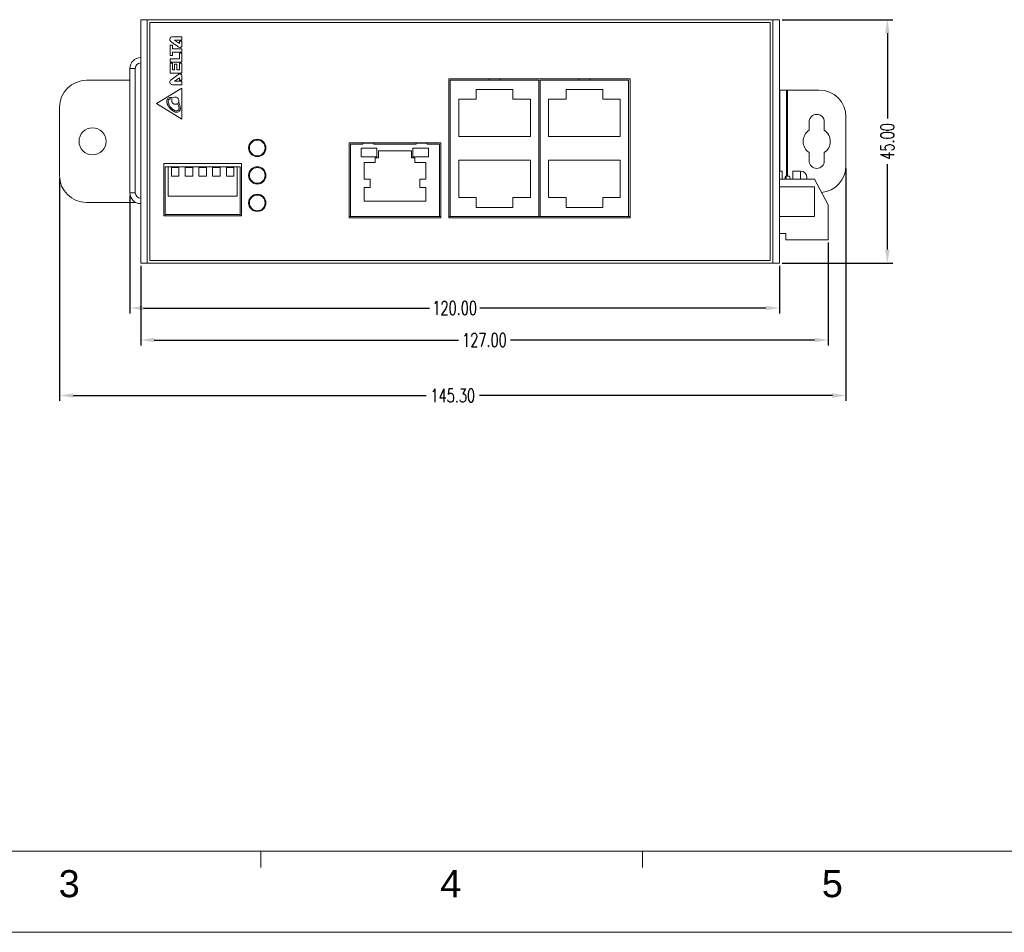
# Model space of a CAD drawing. Extents: x 1967 to 2561, y -57 to 363.
# Tile 2 of 14: x 2148 to 2330, y -57 to 112. Entities that reach past the tile are written whole.
import ezdxf
from ezdxf.enums import TextEntityAlignment as Align

# ---------------------------------------------------------------- set-up
doc = ezdxf.new("R2010")
doc.units = 0
doc.header["$LTSCALE"] = 15.367
doc.header["$MEASUREMENT"] = 0
doc.layers.get('0').update_dxf_attribs({"linetype": 'CONTINUOUS', "lineweight": 5})
doc.layers.get('Defpoints').update_dxf_attribs({"linetype": 'CONTINUOUS', "lineweight": 5})
for name, color, linetype, lineweight in [('02___PRT_ALL_AXES', 7, 'CONTINUOUS', 5), ('DIM', 4, 'CONTINUOUS', 5), ('PANEL-8P_DXF_CONTINUOUS_45', 7, 'CONTINUOUS', 5), ('PANEL-8P_DXF_CONTINUOUS_46', 7, 'CONTINUOUS', 5), ('SNAP_2_DXF_CONTINUOUS_LINE', 7, 'CONTINUOUS', 5)]:
    doc.layers.add(name, color=color, linetype=linetype, lineweight=lineweight)
doc.styles.get("Standard").update_dxf_attribs({"font": 'txt.shx', "width": 0.7})
doc.styles.add('TEXTSTYLE_1', font='arial.ttf')
doc.dimstyles.get("Standard").update_dxf_attribs({"dimtxt": 3.157282, "dimasz": 1.5, "dimexe": 5.0292, "dimexo": 1.74625, "dimgap": 0.09, "dimtad": 0, "dimtih": 1, "dimtoh": 1, "dimdec": 4, "dimzin": 0, "dimdsep": 46, "dimtxsty": 'Standard', "dimcen": 2.5146, "dimadec": 0, "dimazin": 0, "dimtfac": 1, "dimtdec": 4, "dimtofl": 0, "dimtmove": 0, "dimatfit": 3, "dimfxl": 0, "dimtolj": 1, "dimtzin": 0, "dimarcsym": 0})

# ---------------------------------------------------------------- blocks, each defined once
blk = doc.blocks.new('*D1')
at = {"layer": 'Defpoints', "color": 0}
for p in [(2288.79, 111.92), (2308.74, 111.92), (2288.79, 66.92)]:
    blk.add_point(p, dxfattribs=at)
at = {"layer": 'DIM', "color": 0, "linetype": 'ByBlock', "lineweight": -2}
for p, q in [((2289.29, 111.92), (2309.74, 111.92)), ((2308.74, 109.42), (2308.74, 93.63)), ((2308.74, 69.42), (2308.74, 85.21)), ((2289.29, 66.92), (2309.74, 66.92))]:
    blk.add_line(p, q, dxfattribs=at)
at = {"layer": 'DIM', "color": 0}
for points in [[(2308.32, 109.42), (2309.16, 109.42), (2308.74, 111.92)], [(2308.32, 69.42), (2309.16, 69.42), (2308.74, 66.92)]]:
    blk.add_solid(points, dxfattribs=at)
at = {"layer": 'DIM', "color": 0, "insert": (2308.74, 89.42), "char_height": 2.5, "attachment_point": 5, "rotation": 90}
blk.add_mtext('\\A1;45.00', dxfattribs=at)
blk = doc.blocks.new('*D2')
at = {"layer": 'Defpoints', "color": 0}
for p in [(2297.79, 71.22), (2170.79, 66.92), (2297.79, 52.7)]:
    blk.add_point(p, dxfattribs=at)
at = {"layer": 'DIM', "color": 0, "linetype": 'ByBlock', "lineweight": -2}
for p, q in [((2297.79, 70.72), (2297.79, 51.7)), ((2170.79, 66.42), (2170.79, 51.7)), ((2173.29, 52.7), (2229.5, 52.7)), ((2295.29, 52.7), (2239.08, 52.7))]:
    blk.add_line(p, q, dxfattribs=at)
at = {"layer": 'DIM', "color": 0}
for points in [[(2173.29, 53.12), (2173.29, 52.29), (2170.79, 52.7)], [(2295.29, 53.12), (2295.29, 52.29), (2297.79, 52.7)]]:
    blk.add_solid(points, dxfattribs=at)
at = {"layer": 'DIM', "color": 0, "insert": (2234.29, 52.7), "char_height": 2.5, "attachment_point": 5}
blk.add_mtext('\\A1;127.00', dxfattribs=at)
blk = doc.blocks.new('*D3')
at = {"layer": 'Defpoints', "color": 0}
for p in [(2168.79, 79.92), (2288.79, 66.92), (2288.79, 58.61)]:
    blk.add_point(p, dxfattribs=at)
at = {"layer": 'DIM', "color": 0, "linetype": 'ByBlock', "lineweight": -2}
for p, q in [((2168.79, 79.42), (2168.79, 57.61)), ((2288.79, 66.42), (2288.79, 57.61)), ((2171.29, 58.61), (2224.14, 58.61)), ((2286.29, 58.61), (2233.43, 58.61))]:
    blk.add_line(p, q, dxfattribs=at)
at = {"layer": 'DIM', "color": 0}
for points in [[(2171.29, 59.03), (2171.29, 58.2), (2168.79, 58.61)], [(2286.29, 59.03), (2286.29, 58.2), (2288.79, 58.61)]]:
    blk.add_solid(points, dxfattribs=at)
at = {"layer": 'DIM', "color": 0, "insert": (2228.79, 58.61), "char_height": 2.5, "attachment_point": 5}
blk.add_mtext('\\A1;120.00', dxfattribs=at)
blk = doc.blocks.new('*D4')
at = {"layer": 'Defpoints', "color": 0}
for p in [(2301.09, 84.92), (2155.79, 83.12), (2301.09, 42.44)]:
    blk.add_point(p, dxfattribs=at)
at = {"layer": 'DIM', "color": 0, "linetype": 'ByBlock', "lineweight": -2}
for p, q in [((2301.09, 84.42), (2301.09, 41.44)), ((2155.79, 82.62), (2155.79, 41.44)), ((2158.29, 42.44), (2223.5, 42.44)), ((2298.59, 42.44), (2233.38, 42.44))]:
    blk.add_line(p, q, dxfattribs=at)
at = {"layer": 'DIM', "color": 0}
for points in [[(2158.29, 42.85), (2158.29, 42.02), (2155.79, 42.44)], [(2298.59, 42.85), (2298.59, 42.02), (2301.09, 42.44)]]:
    blk.add_solid(points, dxfattribs=at)
at = {"layer": 'DIM', "color": 0, "insert": (2228.44, 42.44), "char_height": 2.5, "attachment_point": 5}
blk.add_mtext('\\A1;145.30', dxfattribs=at)

msp = doc.modelspace()

# ---------------------------------------------------------------- linework, layer by layer
at = {"linetype": 'Continuous', "lineweight": 5}
for p, q in [((1981.511, -41.787), (2545.511, -41.787)), ((2193.011, -41.787), (2193.011, -44.787)), ((2263.511, -41.787), (2263.511, -44.787)), ((1966.511, -56.787), (2560.511, -56.787))]:
    msp.add_line(p, q, dxfattribs=at)
at = {"layer": '02___PRT_ALL_AXES', "color": 7, "linetype": 'Continuous'}
msp.add_circle((2161.888, 89.421), 2.5, dxfattribs=at)
at = {"layer": 'PANEL-8P_DXF_CONTINUOUS_45', "color": 7, "linetype": 'Continuous'}
for p, q in [((2227.738, 100.971), (2227.738, 75.271)), ((2261.188, 100.971), (2227.738, 100.971)), ((2227.988, 100.721), (2227.988, 75.521)), ((2244.338, 100.721), (2227.988, 100.721)), ((2235.163, 100.721), (2235.163, 100.971)), ((2237.163, 100.721), (2237.163, 100.971)), ((2244.338, 75.521), (2244.338, 100.721)), ((2244.588, 100.721), (2244.588, 75.521)), ((2260.938, 100.721), (2244.588, 100.721)), ((2251.763, 100.721), (2251.763, 100.971)), ((2253.763, 100.721), (2253.763, 100.971)), ((2260.938, 75.521), (2260.938, 100.721)), ((2261.188, 75.271), (2261.188, 100.971)), ((2232.778, 99.021), (2232.778, 97.221)), ((2239.548, 99.021), (2232.778, 99.021)), ((2239.548, 97.221), (2239.548, 99.021)), ((2249.378, 99.021), (2249.378, 97.221)), ((2256.148, 99.021), (2249.378, 99.021)), ((2256.148, 97.221), (2256.148, 99.021)), ((2229.538, 97.221), (2229.538, 90.321)), ((2232.778, 97.221), (2229.538, 97.221)), ((2242.788, 97.221), (2239.548, 97.221)), ((2242.788, 90.321), (2242.788, 97.221)), ((2246.138, 97.221), (2246.138, 90.321)), ((2249.378, 97.221), (2246.138, 97.221)), ((2259.388, 97.221), (2256.148, 97.221)), ((2259.388, 90.321), (2259.388, 97.221)), ((2226.238, 89.171), (2209.288, 89.171)), ((2209.288, 89.171), (2209.288, 75.271)), ((2211.832, 89.171), (2211.832, 88.921)), ((2213.867, 88.921), (2213.867, 89.171)), ((2221.659, 89.171), (2221.659, 88.921)), ((2223.694, 88.921), (2223.694, 89.171)), ((2226.238, 75.271), (2226.238, 89.171)), ((2229.538, 90.321), (2242.788, 90.321)), ((2246.138, 90.321), (2259.388, 90.321)), ((2209.538, 88.921), (2211.832, 88.921)), ((2209.538, 75.521), (2209.538, 88.921)), ((2214.442, 88.147), (2211.549, 88.147)), ((2211.549, 88.147), (2211.549, 86.542)), ((2213.867, 89.121), (2211.832, 89.121)), ((2213.867, 88.921), (2221.659, 88.921)), ((2214.442, 86.542), (2214.442, 88.147)), ((2220.831, 87.682), (2214.695, 87.682)), ((2214.695, 87.682), (2214.695, 86.38)), ((2220.831, 86.38), (2220.831, 87.682)), ((2223.977, 88.147), (2221.083, 88.147)), ((2221.083, 88.147), (2221.083, 86.542)), ((2223.694, 89.121), (2221.659, 89.121)), ((2223.694, 88.921), (2225.988, 88.921)), ((2223.977, 86.542), (2223.977, 88.147)), ((2225.988, 88.921), (2225.988, 75.521)), ((2211.549, 86.542), (2214.442, 86.542)), ((2214.695, 86.38), (2214.121, 86.38)), ((2214.121, 86.38), (2214.121, 85.497)), ((2221.405, 86.38), (2220.831, 86.38)), ((2221.083, 86.542), (2223.977, 86.542)), ((2221.405, 85.497), (2221.405, 86.38)), ((2242.788, 85.921), (2229.538, 85.921)), ((2229.538, 85.921), (2229.538, 79.021)), ((2242.788, 79.021), (2242.788, 85.921)), ((2246.138, 85.921), (2246.138, 79.021)), ((2259.388, 85.921), (2246.138, 85.921)), ((2259.388, 79.021), (2259.388, 85.921)), ((2189.418, 85.321), (2175.088, 85.321)), ((2175.088, 85.321), (2175.088, 75.671)), ((2175.288, 84.721), (2189.168, 84.721)), ((2175.288, 75.671), (2175.288, 84.721)), ((2175.878, 84.721), (2175.878, 79.321)), ((2177.848, 84.621), (2176.448, 84.621)), ((2176.448, 84.621), (2176.448, 83.021)), ((2177.848, 83.021), (2177.848, 84.621)), ((2180.388, 84.621), (2178.988, 84.621)), ((2178.988, 84.621), (2178.988, 83.021)), ((2180.388, 83.021), (2180.388, 84.621)), ((2182.928, 84.621), (2181.528, 84.621)), ((2181.528, 84.621), (2181.528, 83.021)), ((2182.928, 83.021), (2182.928, 84.621)), ((2185.468, 84.621), (2184.068, 84.621)), ((2184.068, 84.621), (2184.068, 83.021)), ((2185.468, 83.021), (2185.468, 84.621)), ((2186.608, 84.621), (2188.008, 84.621)), ((2186.608, 83.021), (2186.608, 84.621)), ((2188.008, 84.621), (2188.008, 83.021)), ((2188.578, 84.721), (2188.578, 79.321)), ((2189.168, 75.671), (2189.168, 84.721)), ((2189.418, 75.671), (2189.418, 85.321)), ((2214.121, 85.497), (2212.09, 85.497)), ((2212.09, 85.497), (2212.09, 82.451)), ((2223.436, 85.497), (2221.405, 85.497)), ((2223.436, 82.451), (2223.436, 85.497)), ((2176.448, 83.021), (2177.848, 83.021)), ((2178.988, 83.021), (2180.388, 83.021)), ((2181.528, 83.021), (2182.928, 83.021)), ((2184.068, 83.021), (2185.468, 83.021)), ((2188.008, 83.021), (2186.608, 83.021)), ((2212.09, 82.451), (2213.194, 82.451)), ((2213.194, 82.451), (2213.194, 80.906)), ((2222.332, 82.451), (2223.436, 82.451)), ((2222.332, 80.906), (2222.332, 82.451)), ((2213.194, 80.906), (2212.09, 80.906)), ((2212.09, 80.906), (2212.09, 78.345)), ((2223.436, 80.906), (2222.332, 80.906)), ((2223.436, 78.345), (2223.436, 80.906)), ((2175.878, 79.321), (2188.578, 79.321)), ((2212.09, 78.345), (2223.436, 78.345)), ((2229.538, 79.021), (2232.778, 79.021)), ((2232.778, 79.021), (2232.778, 77.221)), ((2239.548, 79.021), (2242.788, 79.021)), ((2239.548, 77.221), (2239.548, 79.021)), ((2246.138, 79.021), (2249.378, 79.021)), ((2249.378, 79.021), (2249.378, 77.221)), ((2256.148, 77.221), (2256.148, 79.021)), ((2256.148, 79.021), (2259.388, 79.021)), ((2232.778, 77.221), (2239.548, 77.221)), ((2249.378, 77.221), (2256.148, 77.221)), ((2175.088, 75.671), (2189.418, 75.671)), ((2175.288, 75.921), (2189.168, 75.921)), ((2209.288, 75.521), (2209.538, 75.521)), ((2209.288, 75.271), (2226.238, 75.271)), ((2225.988, 75.521), (2209.538, 75.521)), ((2225.988, 75.521), (2226.238, 75.521)), ((2227.738, 75.521), (2227.988, 75.521)), ((2227.738, 75.271), (2261.188, 75.271)), ((2227.988, 75.521), (2244.338, 75.521)), ((2244.338, 75.521), (2244.588, 75.521)), ((2244.588, 75.521), (2260.938, 75.521)), ((2260.938, 75.521), (2261.188, 75.521))]:
    msp.add_line(p, q, dxfattribs=at)
for centre, radius in [((2192.328, 88.221), 1.6), ((2192.328, 88.221), 1.45), ((2192.328, 83.141), 1.6), ((2192.328, 83.141), 1.45), ((2192.328, 78.061), 1.6), ((2192.328, 78.061), 1.45)]:
    msp.add_circle(centre, radius, dxfattribs=at)
at = {"layer": 'PANEL-8P_DXF_CONTINUOUS_46', "color": 7, "linetype": 'Continuous'}
for p, q in [((2170.788, 111.921), (2288.788, 111.921)), ((2170.788, 111.921), (2170.788, 66.921)), ((2171.988, 111.921), (2171.988, 66.921)), ((2287.088, 111.421), (2172.488, 111.421)), ((2172.488, 111.421), (2172.488, 67.421)), ((2287.088, 67.421), (2287.088, 111.421)), ((2287.588, 111.921), (2287.588, 66.921)), ((2288.788, 111.921), (2288.788, 66.921)), ((2178.377, 108.779), (2176.669, 108.779)), ((2177.949, 107.521), (2177.052, 108.145)), ((2177.052, 108.145), (2178.377, 108.145)), ((2177.949, 107.927), (2177.949, 107.521)), ((2178.377, 107.953), (2177.975, 107.953)), ((2178.403, 108.172), (2178.403, 108.752)), ((2178.403, 107.158), (2178.403, 107.927)), ((2176.215, 107.173), (2176.212, 105.299)), ((2176.643, 107.199), (2176.241, 107.199)), ((2176.669, 106.549), (2176.669, 107.173)), ((2178.277, 106.549), (2176.669, 106.549)), ((2176.672, 105.931), (2178.372, 105.931)), ((2176.672, 105.299), (2176.672, 105.931)), ((2177.724, 106.923), (2177.82, 106.854)), ((2177.948, 105.712), (2177.948, 104.678)), ((2178.286, 105.739), (2177.975, 105.739)), ((2178.398, 105.958), (2178.398, 106.436)), ((2178.403, 104.318), (2178.403, 105.637)), ((2176.212, 103.831), (2176.212, 102.03)), ((2176.214, 104.652), (2176.214, 104.082)), ((2176.239, 105.273), (2176.645, 105.273)), ((2176.649, 103.857), (2176.239, 103.857)), ((2177.948, 104.678), (2176.24, 104.678)), ((2176.24, 104.056), (2178.139, 104.056)), ((2176.676, 102.65), (2176.676, 103.831)), ((2177.439, 103.694), (2177.036, 103.694)), ((2177.944, 103.831), (2177.944, 102.646)), ((2178.303, 103.857), (2177.97, 103.857)), ((2178.403, 102.278), (2178.403, 103.738)), ((2169.788, 102.921), (2168.788, 102.921)), ((2168.788, 79.921), (2168.788, 102.921)), ((2169.788, 79.921), (2169.788, 102.921)), ((2176.239, 102.004), (2178.147, 102.004)), ((2177.01, 102.65), (2176.676, 102.65)), ((2177.01, 103.667), (2177.01, 102.65)), ((2177.465, 102.646), (2177.465, 103.667)), ((2177.944, 102.646), (2177.465, 102.646)), ((2177.392, 101.519), (2176.908, 101.176)), ((2177.05, 100.53), (2177.947, 101.153)), ((2178.375, 100.53), (2177.05, 100.53)), ((2177.818, 101.821), (2177.392, 101.519)), ((2177.947, 101.153), (2177.947, 100.748)), ((2177.974, 100.722), (2178.375, 100.722)), ((2178.402, 100.748), (2178.402, 101.517)), ((2178.402, 99.922), (2178.402, 100.503)), ((2178.403, 99.24), (2173.712, 96.4)), ((2176.669, 99.896), (2178.375, 99.896)), ((2178.403, 93.546), (2178.403, 99.24)), ((2296.088, 98.921), (2288.788, 98.921)), ((2288.888, 83.921), (2288.888, 98.921)), ((2290.088, 98.921), (2290.088, 83.021)), ((2290.288, 98.921), (2290.288, 83.021)), ((2175.869, 96.802), (2175.869, 96.797)), ((2177.751, 96.585), (2177.757, 96.577)), ((2173.712, 96.4), (2178.403, 93.546)), ((2294.288, 93.021), (2294.288, 91.493)), ((2297.088, 91.493), (2297.088, 93.021)), ((2301.088, 84.921), (2301.088, 93.921)), ((2294.288, 87.35), (2294.288, 85.821)), ((2297.088, 85.821), (2297.088, 87.35)), ((2289.288, 83.921), (2288.788, 83.921)), ((2289.288, 82.421), (2289.288, 83.921)), ((2291.288, 82.421), (2291.288, 83.921)), ((2292.688, 83.921), (2291.288, 83.921)), ((2292.688, 83.921), (2292.688, 82.421)), ((2288.788, 82.421), (2295.288, 82.421)), ((2290.638, 83.021), (2289.938, 83.021)), ((2293.888, 82.721), (2293.888, 82.421)), ((2297.788, 77.671), (2295.288, 82.421)), ((2295.288, 81.021), (2288.788, 81.021)), ((2295.288, 75.521), (2295.288, 81.021)), ((2169.788, 79.921), (2168.788, 79.921)), ((2297.788, 71.221), (2297.788, 77.671)), ((2288.788, 75.521), (2295.288, 75.521)), ((2288.788, 72.421), (2289.988, 72.421)), ((2289.988, 72.421), (2289.988, 71.221)), ((2289.988, 71.221), (2297.788, 71.221)), ((2172.488, 67.421), (2287.088, 67.421)), ((2170.788, 66.921), (2288.788, 66.921))]:
    msp.add_line(p, q, dxfattribs=at)
for points in [[(2176.669, 108.779), (2176.561, 108.766), (2176.453, 108.729), (2176.358, 108.669), (2176.281, 108.592), (2176.221, 108.497), (2176.184, 108.389), (2176.171, 108.281)], [(2176.171, 108.281), (2176.185, 108.165), (2176.225, 108.056), (2176.288, 107.96)], [(2176.288, 107.96), (2176.321, 107.924), (2176.359, 107.889), (2176.403, 107.855)], [(2176.403, 107.855), (2176.602, 107.716), (2177.109, 107.358)], [(2177.109, 107.358), (2177.384, 107.162), (2177.506, 107.076), (2177.724, 106.923)], [(2177.975, 107.953), (2177.965, 107.951), (2177.956, 107.945), (2177.951, 107.937), (2177.949, 107.927)], [(2178.403, 108.752), (2178.401, 108.762), (2178.395, 108.771), (2178.387, 108.777), (2178.377, 108.779)], [(2178.377, 108.145), (2178.387, 108.147), (2178.395, 108.153), (2178.401, 108.161), (2178.403, 108.172)], [(2178.403, 107.927), (2178.401, 107.937), (2178.395, 107.945), (2178.387, 107.951), (2178.377, 107.953)], [(2176.241, 107.199), (2176.232, 107.197), (2176.223, 107.191), (2176.217, 107.182), (2176.215, 107.173)], [(2176.661, 107.192), (2176.656, 107.196), (2176.65, 107.198), (2176.643, 107.199)], [(2176.669, 107.173), (2176.668, 107.179), (2176.666, 107.186), (2176.661, 107.192)], [(2177.82, 106.854), (2177.898, 106.812), (2177.985, 106.79), (2178.075, 106.79), (2178.163, 106.811), (2178.242, 106.852), (2178.308, 106.91), (2178.359, 106.985), (2178.392, 107.072), (2178.403, 107.158)], [(2177.975, 105.739), (2177.965, 105.737), (2177.956, 105.731), (2177.95, 105.723), (2177.948, 105.712)], [(2178.398, 106.436), (2178.392, 106.472), (2178.376, 106.503), (2178.351, 106.527), (2178.317, 106.543), (2178.277, 106.549)], [(2178.403, 105.637), (2178.397, 105.663), (2178.38, 105.69), (2178.354, 105.713), (2178.32, 105.731), (2178.286, 105.739)], [(2178.372, 105.931), (2178.382, 105.933), (2178.39, 105.939), (2178.396, 105.948), (2178.398, 105.958)], [(2176.212, 105.299), (2176.214, 105.289), (2176.22, 105.281), (2176.229, 105.275), (2176.239, 105.273)], [(2176.239, 103.857), (2176.229, 103.855), (2176.22, 103.849), (2176.214, 103.841), (2176.212, 103.831)], [(2176.24, 104.678), (2176.231, 104.676), (2176.222, 104.67), (2176.216, 104.662), (2176.214, 104.652)], [(2176.214, 104.082), (2176.216, 104.073), (2176.223, 104.064), (2176.232, 104.058), (2176.24, 104.056)], [(2176.645, 105.273), (2176.655, 105.275), (2176.664, 105.281), (2176.67, 105.289), (2176.672, 105.299)], [(2176.676, 103.831), (2176.674, 103.841), (2176.668, 103.849), (2176.659, 103.855), (2176.649, 103.857)], [(2177.036, 103.694), (2177.026, 103.692), (2177.017, 103.686), (2177.012, 103.677), (2177.01, 103.667)], [(2177.465, 103.667), (2177.463, 103.677), (2177.458, 103.686), (2177.449, 103.692), (2177.439, 103.694)], [(2177.97, 103.857), (2177.96, 103.855), (2177.951, 103.849), (2177.946, 103.841), (2177.944, 103.831)], [(2178.139, 104.056), (2178.212, 104.065), (2178.273, 104.089), (2178.324, 104.129), (2178.366, 104.185), (2178.394, 104.252), (2178.403, 104.318)], [(2178.319, 103.853), (2178.314, 103.855), (2178.308, 103.857), (2178.303, 103.857)], [(2178.403, 103.738), (2178.396, 103.772), (2178.377, 103.806), (2178.35, 103.835), (2178.319, 103.853)], [(2176.212, 102.03), (2176.214, 102.02), (2176.22, 102.012), (2176.229, 102.006), (2176.239, 102.004)], [(2178.402, 101.517), (2178.391, 101.603), (2178.358, 101.69), (2178.306, 101.765), (2178.241, 101.823), (2178.161, 101.864), (2178.074, 101.885), (2177.984, 101.885), (2177.897, 101.863), (2177.818, 101.821)], [(2178.147, 102.004), (2178.208, 102.012), (2178.266, 102.037), (2178.318, 102.079), (2178.363, 102.141), (2178.393, 102.211), (2178.403, 102.278)], [(2176.286, 100.715), (2176.218, 100.61), (2176.179, 100.491), (2176.17, 100.366), (2176.193, 100.243), (2176.246, 100.129), (2176.326, 100.032), (2176.427, 99.958), (2176.544, 99.912), (2176.669, 99.896)], [(2176.402, 100.82), (2176.361, 100.789), (2176.322, 100.754), (2176.286, 100.715)], [(2176.908, 101.176), (2176.652, 100.995), (2176.402, 100.82)], [(2177.947, 100.748), (2177.949, 100.738), (2177.955, 100.73), (2177.964, 100.724), (2177.974, 100.722)], [(2178.375, 100.722), (2178.385, 100.724), (2178.394, 100.729), (2178.399, 100.738), (2178.402, 100.748)], [(2178.402, 100.503), (2178.399, 100.514), (2178.394, 100.522), (2178.385, 100.528), (2178.375, 100.53)], [(2178.375, 99.896), (2178.385, 99.898), (2178.394, 99.904), (2178.399, 99.912), (2178.402, 99.922)], [(2175.621, 96.802), (2175.64, 96.99), (2175.692, 97.149), (2175.771, 97.28), (2175.873, 97.385), (2176.001, 97.465), (2176.151, 97.517), (2176.328, 97.536), (2176.529, 97.515), (2176.749, 97.445)], [(2177.463, 94.805), (2177.325, 94.811), (2177.172, 94.841), (2177.005, 94.899), (2176.826, 94.987), (2176.638, 95.108), (2176.467, 95.242), (2176.327, 95.371), (2176.21, 95.493), (2176.112, 95.608), (2176.029, 95.716), (2175.959, 95.818), (2175.899, 95.912), (2175.849, 96), (2175.806, 96.083), (2175.77, 96.16), (2175.74, 96.232), (2175.715, 96.299), (2175.694, 96.361), (2175.677, 96.418), (2175.663, 96.471), (2175.652, 96.521), (2175.643, 96.566), (2175.636, 96.609), (2175.631, 96.648), (2175.627, 96.684), (2175.625, 96.717), (2175.623, 96.748), (2175.622, 96.776), (2175.621, 96.802)], [(2176, 97.165), (2175.946, 97.098), (2175.904, 97.014), (2175.878, 96.915), (2175.869, 96.802)], [(2175.869, 96.797), (2175.892, 96.58), (2175.965, 96.338), (2176.088, 96.08), (2176.252, 95.832), (2176.421, 95.63), (2176.588, 95.465), (2176.751, 95.332), (2176.908, 95.227), (2177.058, 95.147), (2177.2, 95.091), (2177.332, 95.059), (2177.453, 95.053)], [(2176.591, 97.24), (2176.44, 97.279), (2176.302, 97.287), (2176.181, 97.269), (2176.08, 97.226), (2176, 97.165)], [(2177.576, 96.401), (2177.435, 96.323), (2177.28, 96.283), (2177.12, 96.28), (2176.963, 96.315), (2176.82, 96.387), (2176.697, 96.492), (2176.604, 96.623), (2176.544, 96.771), (2176.521, 96.93), (2176.537, 97.089), (2176.591, 97.24)], [(2176.749, 97.445), (2176.875, 97.533), (2177.016, 97.589), (2177.167, 97.611), (2177.319, 97.599), (2177.464, 97.553), (2177.595, 97.474), (2177.706, 97.367), (2177.788, 97.24), (2177.839, 97.096), (2177.857, 96.944)], [(2177.757, 96.577), (2177.925, 96.301), (2178.041, 96.037), (2178.106, 95.793), (2178.126, 95.574), (2178.107, 95.381), (2178.055, 95.219), (2177.976, 95.082), (2177.872, 94.969), (2177.746, 94.883), (2177.605, 94.827), (2177.463, 94.805)], [(2177.857, 96.944), (2177.845, 96.818), (2177.809, 96.697), (2177.751, 96.585)], [(2177.453, 95.053), (2177.548, 95.069), (2177.648, 95.113), (2177.737, 95.184), (2177.807, 95.276), (2177.855, 95.394), (2177.877, 95.537)], [(2177.877, 95.537), (2177.861, 95.749), (2177.805, 95.956), (2177.71, 96.174), (2177.576, 96.401)], [(2289.938, 83.021), (2289.905, 82.989), (2289.873, 82.894), (2289.84, 82.738), (2289.808, 82.525), (2289.795, 82.421)], [(2290.081, 82.421), (2290.068, 82.525), (2290.035, 82.738), (2290.003, 82.894), (2289.97, 82.989), (2289.938, 83.021)], [(2290.781, 82.421), (2290.768, 82.525), (2290.735, 82.738), (2290.703, 82.894), (2290.67, 82.989), (2290.638, 83.021)]]:
    msp.add_lwpolyline(points, dxfattribs=at)
for centre, radius, start, end in [((2170.788, 102.921), 2, 90, 180), ((2170.788, 102.921), 1, 90, 180), ((2296.088, 93.921), 5, 0, 90), ((2295.688, 93.021), 1.4, 0, 180), ((2295.688, 89.421), 2.5, 124.0558, 235.9442), ((2295.688, 89.421), 2.5, 304.0558, 55.9442), ((2295.688, 85.821), 1.4, 180, 0), ((2292.688, 82.721), 1.2, 0, 90), ((2296.088, 84.921), 5, 275.76759, 0), ((2170.788, 79.921), 2, 180, 270), ((2170.788, 79.921), 1, 180, 270)]:
    msp.add_arc(centre, radius, start, end, dxfattribs=at)
at = {"layer": 'SNAP_2_DXF_CONTINUOUS_LINE', "color": 7, "linetype": 'Continuous'}
for p, q in [((2168.788, 100.721), (2160.788, 100.721)), ((2155.788, 95.721), (2155.788, 83.121)), ((2160.788, 78.121), (2169.876, 78.141))]:
    msp.add_line(p, q, dxfattribs=at)
for centre, start, end in [((2160.788, 95.721), 90, 180), ((2160.788, 83.121), 180, 270)]:
    msp.add_arc(centre, 5, start, end, dxfattribs=at)

# ---------------------------------------------------------------- texts
at = {"linetype": 'Continuous', "lineweight": 5, "style": 'TEXTSTYLE_1'}
for s, p in [('3', (2157.574, -50.292)), ('4', (2228.074, -50.292)), ('5', (2298.574, -50.292))]:
    msp.add_text(s, height=5, dxfattribs=at).set_placement(p, align=Align.CENTER)

# ---------------------------------------------------------------- dimensions: what is measured, and where the dimension line sits
at = {"layer": 'DIM'}
dim = msp.add_linear_dim(base=(2308.742, 111.921), p1=(2288.788, 66.921), p2=(2288.788, 111.921), angle=90, dimstyle='Standard', override={"dimtxt": 2.5, "dimasz": 2.5, "dimexe": 1, "dimexo": 0.5, "dimgap": 1, "dimtih": 0, "dimtoh": 0, "dimdec": 2, "dimcen": 10.701, "dimarcsym": 1}, dxfattribs=at)
dim.commit()
dim.dimension.update_dxf_attribs({"geometry": '*D1', "text_midpoint": (2308.742, 89.421)})
for base, p1, p2, picture, middle in [((2301.088, 42.435), (2155.788, 83.121), (2301.088, 84.921), '*D4', (2228.438, 42.435)), ((2288.788, 58.615), (2168.788, 79.921), (2288.788, 66.921), '*D3', (2228.788, 58.615)), ((2297.788, 52.703), (2170.788, 66.921), (2297.788, 71.221), '*D2', (2234.288, 52.703))]:
    dim = msp.add_linear_dim(base=base, p1=p1, p2=p2, dimstyle='Standard', override={"dimtxt": 2.5, "dimasz": 2.5, "dimexe": 1, "dimexo": 0.5, "dimgap": 1, "dimtih": 0, "dimtoh": 0, "dimdec": 2, "dimcen": 10.701, "dimarcsym": 1}, dxfattribs=at)
    dim.commit()
    dim.dimension.update_dxf_attribs({"geometry": picture, "text_midpoint": middle})

doc.saveas('drawing.dxf')
